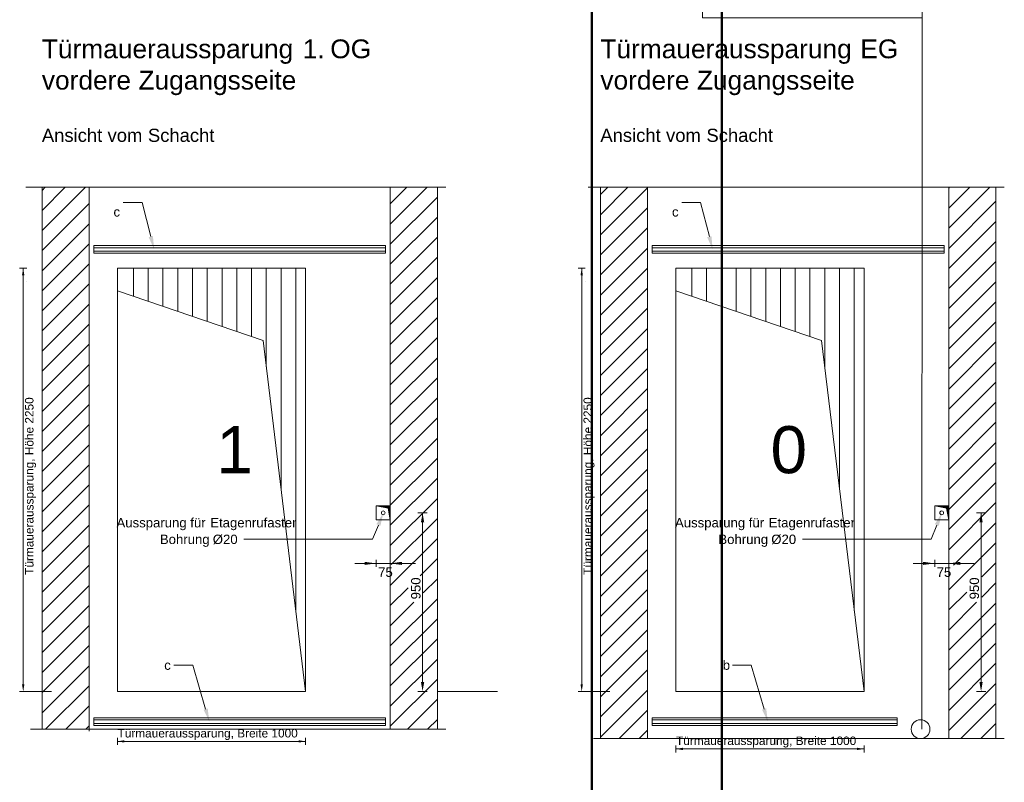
# Model space of a CAD drawing. Extents: x 294 to 994, y 7 to 427.
# Tile 17 of 33: x 374 to 479, y 163 to 244. Entities that reach past the tile are written whole.
import ezdxf
from ezdxf.lldxf.tags import DXFTag

# ---------------------------------------------------------------- set-up
doc = ezdxf.new("R2010")
doc.units = 0
doc.layers.get('0').update_dxf_attribs({"lineweight": 5})
for name, color, linetype, lineweight, true_color in [('3', 9, 'grob', 5, 0x808080), ('4', 9, 'STRICHPUNKT2', 5, 0x808080), ('8_Schraffur', 9, 'Continuous', 5, 0x808080), ('E_DB_WD', 1, 'Continuous', 18, 0xff0000)]:
    doc.layers.add(name, color=color, linetype=linetype, lineweight=lineweight, true_color=true_color)
for name, color, linetype, lineweight in [('6', 7, 'Continuous', 18), ('9', 7, 'Continuous', 5), ('E_DB_WD_DD_Beschriftung', 7, 'Continuous', 9)]:
    doc.layers.add(name, color=color, linetype=linetype, lineweight=lineweight)
doc.layers.add('X_Geometrie', color=3, linetype='Continuous', lineweight=50, true_color=0x00ff00, plot=False)
doc.styles.get("Standard").update_dxf_attribs({"font": 'arial.ttf'})
tags = doc.linetypes.add('fein_strichliert', pattern=[4, 1, -2, 1]).pattern_tags.tags
tags[8:9] = [DXFTag(74, 4), DXFTag(75, 0), DXFTag(340, '0'), DXFTag(46, 0.0), DXFTag(50, 0.0), DXFTag(44, 0.0), DXFTag(45, 0.0)]
tags[6:7] = [DXFTag(74, 4), DXFTag(75, 0), DXFTag(340, '0'), DXFTag(46, 0.0), DXFTag(50, 0.0), DXFTag(44, 0.0), DXFTag(45, 0.0)]
tags[4:5] = [DXFTag(74, 4), DXFTag(75, 0), DXFTag(340, '0'), DXFTag(46, 0.0), DXFTag(50, 0.0), DXFTag(44, 0.0), DXFTag(45, 0.0)]
tags = doc.linetypes.add('grob', pattern=[14, 3, -8, 3]).pattern_tags.tags
tags[8:9] = [DXFTag(74, 4), DXFTag(75, 0), DXFTag(340, '0'), DXFTag(46, 0.0), DXFTag(50, 0.0), DXFTag(44, 0.0), DXFTag(45, 0.0)]
tags[6:7] = [DXFTag(74, 4), DXFTag(75, 0), DXFTag(340, '0'), DXFTag(46, 0.0), DXFTag(50, 0.0), DXFTag(44, 0.0), DXFTag(45, 0.0)]
tags[4:5] = [DXFTag(74, 4), DXFTag(75, 0), DXFTag(340, '0'), DXFTag(46, 0.0), DXFTag(50, 0.0), DXFTag(44, 0.0), DXFTag(45, 0.0)]
tags = doc.linetypes.add('STRICHPUNKT2', pattern=[12.7, 6.35, -3.175, 0, -3.175]).pattern_tags.tags
tags[10:11] = [DXFTag(74, 4), DXFTag(75, 0), DXFTag(340, '0'), DXFTag(46, 0.0), DXFTag(50, 0.0), DXFTag(44, 0.0), DXFTag(45, 0.0)]
tags[8:9] = [DXFTag(74, 4), DXFTag(75, 0), DXFTag(340, '0'), DXFTag(46, 0.0), DXFTag(50, 0.0), DXFTag(44, 0.0), DXFTag(45, 0.0)]
tags[6:7] = [DXFTag(74, 4), DXFTag(75, 0), DXFTag(340, '0'), DXFTag(46, 0.0), DXFTag(50, 0.0), DXFTag(44, 0.0), DXFTag(45, 0.0)]
tags[4:5] = [DXFTag(74, 4), DXFTag(75, 0), DXFTag(340, '0'), DXFTag(46, 0.0), DXFTag(50, 0.0), DXFTag(44, 0.0), DXFTag(45, 0.0)]

# ---------------------------------------------------------------- blocks, each defined once
blk = doc.blocks.new('Schraffur-A05LE1UXBH', base_point=(472.93, 167.25))
at = {"color": 0, "lineweight": -2}
for p, q in [((472.93, 221.5), (477.28, 225.85)), ((472.93, 225.77), (473.01, 225.85)), ((472.93, 217.23), (477.93, 222.23)), ((472.93, 212.96), (477.93, 217.96)), ((472.93, 208.69), (477.93, 213.69)), ((472.93, 204.41), (477.93, 209.41)), ((472.93, 200.14), (477.93, 205.14)), ((472.93, 195.87), (477.93, 200.87)), ((472.93, 191.6), (477.93, 196.6)), ((472.93, 187.33), (477.93, 192.33)), ((472.93, 183.06), (477.93, 188.06)), ((476.44, 182.3), (477.93, 183.79)), ((472.93, 178.79), (475.89, 181.75)), ((472.93, 174.52), (477.93, 179.52)), ((472.93, 170.25), (477.93, 175.25)), ((474.2, 167.25), (477.93, 170.98))]:
    blk.add_line(p, q, dxfattribs=at)
at = {"color": 0, "linetype": 'fein_strichliert', "lineweight": -2, "ltscale": 0.13}
for p, q in [((472.93, 223.63), (475.15, 225.85)), ((472.93, 219.36), (477.93, 224.36)), ((472.93, 215.09), (477.93, 220.09)), ((472.93, 210.82), (477.93, 215.82)), ((472.93, 206.55), (477.93, 211.55)), ((472.93, 202.28), (477.93, 207.28)), ((472.93, 198.01), (477.93, 203.01)), ((472.93, 193.74), (477.93, 198.74)), ((472.93, 189.47), (477.93, 194.47)), ((473.43, 185.7), (477.93, 190.2)), ((472.93, 185.2), (472.93, 185.2)), ((476.44, 184.44), (477.93, 185.92)), ((472.93, 180.92), (474.84, 182.83)), ((472.93, 176.65), (477.93, 181.65)), ((472.93, 172.38), (477.93, 177.38)), ((472.93, 168.11), (477.93, 173.11)), ((476.34, 167.25), (477.93, 168.84))]:
    blk.add_line(p, q, dxfattribs=at)
blk = doc.blocks.new('Schraffur-A05LE1UZBH', base_point=(435.93, 167.25))
at = {"color": 0, "lineweight": -2}
for p, q in [((435.93, 222.94), (438.84, 225.85)), ((435.93, 218.67), (440.93, 223.67)), ((435.93, 214.39), (440.93, 219.39)), ((435.93, 210.12), (440.93, 215.12)), ((435.93, 205.85), (440.93, 210.85)), ((435.93, 201.58), (440.93, 206.58)), ((435.93, 197.31), (440.93, 202.31)), ((435.93, 193.04), (440.93, 198.04)), ((435.93, 188.77), (440.93, 193.77)), ((435.93, 184.5), (440.93, 189.5)), ((435.93, 180.23), (440.93, 185.23)), ((435.93, 175.96), (440.93, 180.96)), ((435.93, 171.69), (440.93, 176.69)), ((435.93, 167.41), (440.93, 172.41)), ((440.04, 167.25), (440.93, 168.14))]:
    blk.add_line(p, q, dxfattribs=at)
at = {"color": 0, "linetype": 'fein_strichliert', "lineweight": -2, "ltscale": 0.13}
for p, q in [((435.93, 225.07), (436.71, 225.85)), ((435.93, 220.8), (440.93, 225.8)), ((435.93, 216.53), (440.93, 221.53)), ((435.93, 212.26), (440.93, 217.26)), ((435.93, 207.99), (440.93, 212.99)), ((435.93, 203.72), (440.93, 208.72)), ((435.93, 199.45), (440.93, 204.45)), ((435.93, 195.18), (440.93, 200.18)), ((435.93, 190.9), (440.93, 195.9)), ((435.93, 186.63), (440.93, 191.63)), ((435.93, 182.36), (440.93, 187.36)), ((435.93, 178.09), (440.93, 183.09)), ((435.93, 173.82), (440.93, 178.82)), ((435.93, 169.55), (440.93, 174.55)), ((437.9, 167.25), (440.93, 170.28))]:
    blk.add_line(p, q, dxfattribs=at)
blk = doc.blocks.new('Schraffur-A05LE1V1BH', base_point=(413.59, 168.25))
at = {"color": 0, "lineweight": -2}
for p, q in [((413.59, 221.95), (417.49, 225.85)), ((413.59, 217.68), (418.59, 222.68)), ((413.59, 213.41), (418.59, 218.41)), ((413.59, 209.14), (418.59, 214.14)), ((413.59, 204.87), (418.59, 209.87)), ((413.59, 200.6), (418.59, 205.6)), ((413.59, 196.33), (418.59, 201.33)), ((413.59, 192.05), (418.59, 197.05)), ((413.59, 187.78), (418.59, 192.78)), ((413.59, 183.51), (418.59, 188.51)), ((417.1, 182.76), (418.59, 184.24)), ((413.59, 179.24), (416.09, 181.75)), ((413.59, 174.97), (418.59, 179.97)), ((413.59, 170.7), (418.59, 175.7)), ((415.41, 168.25), (418.59, 171.43))]:
    blk.add_line(p, q, dxfattribs=at)
at = {"color": 0, "linetype": 'fein_strichliert', "lineweight": -2, "ltscale": 0.13}
for p, q in [((413.59, 224.09), (415.35, 225.85)), ((413.59, 219.82), (418.59, 224.82)), ((413.59, 215.54), (418.59, 220.54)), ((413.59, 211.27), (418.59, 216.27)), ((413.59, 207), (418.59, 212)), ((413.59, 202.73), (418.59, 207.73)), ((413.59, 198.46), (418.59, 203.46)), ((413.59, 194.19), (418.59, 199.19)), ((413.59, 189.92), (418.59, 194.92)), ((413.68, 185.74), (418.59, 190.65)), ((416.77, 184.55), (418.59, 186.38)), ((413.59, 185.65), (413.59, 185.65)), ((413.59, 181.38), (415.5, 183.29)), ((413.59, 177.11), (418.59, 182.11)), ((413.59, 172.84), (418.59, 177.84)), ((413.59, 168.56), (418.59, 173.56)), ((417.55, 168.25), (418.59, 169.29))]:
    blk.add_line(p, q, dxfattribs=at)
blk = doc.blocks.new('Schraffur-A05LE1V3BH', base_point=(376.59, 168.25))
at = {"color": 0, "linetype": 'fein_strichliert', "lineweight": -2, "ltscale": 0.13}
for p, q in [((376.59, 221.25), (381.19, 225.85)), ((376.59, 225.52), (376.91, 225.85)), ((376.59, 216.98), (381.59, 221.98)), ((376.59, 212.71), (381.59, 217.71)), ((376.59, 208.44), (381.59, 213.44)), ((376.59, 204.17), (381.59, 209.17)), ((376.59, 199.9), (381.59, 204.9)), ((376.59, 195.63), (381.59, 200.63)), ((376.59, 191.36), (381.59, 196.36)), ((376.59, 187.09), (381.59, 192.09)), ((376.59, 182.82), (381.59, 187.82)), ((376.59, 178.54), (381.59, 183.54)), ((376.59, 174.27), (381.59, 179.27)), ((376.59, 170), (381.59, 175)), ((379.11, 168.25), (381.59, 170.73))]:
    blk.add_line(p, q, dxfattribs=at)
at = {"color": 0, "lineweight": -2}
for p, q in [((376.59, 223.39), (379.05, 225.85)), ((376.59, 219.12), (381.59, 224.12)), ((376.59, 214.85), (381.59, 219.85)), ((376.59, 210.58), (381.59, 215.58)), ((376.59, 206.31), (381.59, 211.31)), ((376.59, 202.03), (381.59, 207.03)), ((376.59, 197.76), (381.59, 202.76)), ((376.59, 193.49), (381.59, 198.49)), ((376.59, 189.22), (381.59, 194.22)), ((376.59, 184.95), (381.59, 189.95)), ((376.59, 180.68), (381.59, 185.68)), ((376.59, 176.41), (381.59, 181.41)), ((376.59, 172.14), (381.59, 177.14)), ((376.97, 168.25), (381.59, 172.87)), ((381.24, 168.25), (381.59, 168.6))]:
    blk.add_line(p, q, dxfattribs=at)
blk = doc.blocks.new('Polygon-A05LE1VBBH', base_point=(448.82, 16.37))
at = {"color": 0, "linetype": 'ByBlock', "lineweight": -2, "ltscale": 0.5}
blk.add_line((448.82, 16.37), (448.82, 414.66), dxfattribs=at)
blk = doc.blocks.new('Polygon-A05LE1VDBH', base_point=(308.09, 24.48))
at = {"color": 0, "linetype": 'ByBlock', "lineweight": -2, "ltscale": 0.5}
blk.add_line((435.01, 414.66), (435.01, 24.48), dxfattribs=at)
blk = doc.blocks.new('MText-A05LE1ZFBH', base_point=(376.57, 230.68))
at = {"color": 0, "linetype": 'ByBlock', "lineweight": -2, "ltscale": 0.13, "char_height": 1.4, "attachment_point": 1}
for s, insert in [('{\\fArial Unicode MS;Ansicht}', (376.57, 232.08)), ('{\\fArial Unicode MS;vom}', (383.55, 232.08)), ('{\\fArial Unicode MS;Schacht}', (387.84, 232.08))]:
    blk.add_mtext(s, dxfattribs=dict(at, insert=insert))
blk = doc.blocks.new('MText-A05LE1ZLBH', base_point=(389.11, 187.93))
at = {"linetype": 'ByBlock', "lineweight": -2, "ltscale": 0.13, "char_height": 1, "attachment_point": 1}
for s, insert in [('{\\fArial Unicode MS;Bohrung}', (389.11, 188.93)), ('{\\fArial Unicode MS;Ø20}', (394.73, 188.93))]:
    blk.add_mtext(s, dxfattribs=dict(at, insert=insert))
blk = doc.blocks.new('MText-A05LE1ZNBH', base_point=(415.8, 182.05))
at = {"color": 0, "linetype": 'ByBlock', "lineweight": -2, "ltscale": 0.13, "insert": (415.8, 182.05), "char_height": 1, "attachment_point": 1, "rotation": 90}
blk.add_mtext('{\\fArial Unicode MS;950}', dxfattribs=at)
blk = doc.blocks.new('Blockreferenz-A05LE1ZTBH', base_point=(384.18, 219.25))
at = {"color": 0, "linetype": 'ByBlock', "lineweight": -2, "ltscale": 0.13}
for p, q in [((387.21, 224.25), (385.21, 224.25)), ((388.15, 220.61), (387.21, 224.25))]:
    blk.add_line(p, q, dxfattribs=at)
at = {"color": 0, "linetype": 'ByBlock', "lineweight": 0, "ltscale": 0.13}
blk.add_solid([(388.5, 219.25), (388.37, 220.67), (387.92, 220.55)], dxfattribs=at)
at = {"color": 0, "linetype": 'ByBlock', "lineweight": -2, "ltscale": 0.13, "insert": (384.18, 223.74), "char_height": 1, "attachment_point": 1}
blk.add_mtext('{\\fArial Unicode MS;c}', dxfattribs=at)
blk = doc.blocks.new('Kreis-A05LE1ZVBH', base_point=(412.64, 191.05))
at = {"color": 0, "linetype": 'ByBlock', "lineweight": -2, "ltscale": 0.13}
blk.add_circle((412.84, 191.25), 0.2, dxfattribs=at)
blk = doc.blocks.new('Blockreferenz-A05LE1ZXBH', base_point=(389.57, 169.05))
at = {"color": 0, "linetype": 'ByBlock', "lineweight": -2, "ltscale": 0.13}
for p, q in [((392.6, 175.05), (390.6, 175.05)), ((393.97, 170.39), (392.6, 175.05))]:
    blk.add_line(p, q, dxfattribs=at)
at = {"color": 0, "linetype": 'ByBlock', "lineweight": 0, "ltscale": 0.13}
blk.add_solid([(394.36, 169.05), (393.75, 170.33), (394.19, 170.46)], dxfattribs=at)
at = {"color": 0, "linetype": 'ByBlock', "lineweight": -2, "ltscale": 0.13, "insert": (389.57, 175.56), "char_height": 1, "attachment_point": 1}
blk.add_mtext('{\\fArial Unicode MS;c}', dxfattribs=at)
blk = doc.blocks.new('Blockreferenz-A05LE1ZZBH', base_point=(382.09, 168.65))
at = {"color": 0, "linetype": 'ByBlock', "lineweight": -2, "ltscale": 0.13}
for p, q in [((413.09, 169.45), (382.09, 169.45)), ((382.09, 169.45), (382.09, 169.23)), ((382.09, 169.23), (413.09, 169.23)), ((382.09, 169.23), (382.09, 168.87)), ((413.09, 168.87), (382.09, 168.87)), ((382.09, 168.87), (382.09, 168.65)), ((382.09, 168.65), (413.09, 168.65)), ((413.09, 169.23), (413.09, 169.45)), ((413.09, 168.87), (413.09, 169.23)), ((413.09, 168.65), (413.09, 168.87))]:
    blk.add_line(p, q, dxfattribs=at)
blk = doc.blocks.new('Blockreferenz-A05LE201BH', base_point=(382.09, 218.85))
at = {"color": 0, "linetype": 'ByBlock', "lineweight": -2, "ltscale": 0.13}
for p, q in [((382.09, 219.65), (382.09, 219.43)), ((413.09, 219.65), (382.09, 219.65)), ((382.09, 219.43), (382.09, 219.07)), ((382.09, 219.43), (413.09, 219.43)), ((382.09, 219.07), (382.09, 218.85)), ((413.09, 219.07), (382.09, 219.07)), ((382.09, 218.85), (413.09, 218.85)), ((413.09, 219.43), (413.09, 219.65)), ((413.09, 219.07), (413.09, 219.43)), ((413.09, 218.85), (413.09, 219.07))]:
    blk.add_line(p, q, dxfattribs=at)
blk = doc.blocks.new('Blockreferenz-A05LE203BH', base_point=(412.09, 190.5))
at = {"color": 0, "linetype": 'ByBlock', "lineweight": -2, "ltscale": 0.13}
for p, q in [((412.09, 192), (413.35, 191.75)), ((412.18, 192), (412.18, 191.98)), ((412.28, 192), (412.28, 191.96)), ((412.37, 192), (412.37, 191.95)), ((412.46, 192), (412.46, 191.93)), ((412.56, 192), (412.56, 191.91)), ((412.65, 192), (412.65, 191.89)), ((412.74, 192), (412.74, 191.87)), ((412.84, 192), (412.84, 191.85)), ((412.93, 192), (412.93, 191.84)), ((413.03, 192), (413.03, 191.82)), ((413.12, 192), (413.12, 191.8)), ((413.21, 192), (413.21, 191.78)), ((413.31, 192), (413.31, 191.76)), ((413.35, 191.75), (413.59, 190.5)), ((413.4, 192), (413.4, 191.48)), ((413.49, 192), (413.49, 190.99))]:
    blk.add_line(p, q, dxfattribs=at)
blk = doc.blocks.new('Polygon-A05LE205BH', base_point=(413.59, 185.71))
at = {"color": 0, "linetype": 'ByBlock', "lineweight": -2, "ltscale": 0.13}
blk.add_solid([(413.59, 185.87), (414.83, 186.04), (414.83, 185.71)], dxfattribs=at)
blk = doc.blocks.new('Polygon-A05LE207BH', base_point=(410.85, 185.71))
at = {"color": 0, "linetype": 'ByBlock', "lineweight": -2, "ltscale": 0.13}
blk.add_solid([(412.09, 185.87), (410.85, 185.71), (410.85, 186.04)], dxfattribs=at)
blk = doc.blocks.new('AutoCAD-Punkt-A05LE209BH', base_point=(417.52, 172.25))
at = {"color": 0, "lineweight": -2}
blk.add_line((417.52, 172.25), (417.52, 172.25), dxfattribs=at)
blk = doc.blocks.new('AutoCAD-Punkt-A05LE20BBH', base_point=(417.52, 191.25))
at = {"color": 0, "lineweight": -2}
blk.add_line((417.52, 191.25), (417.52, 191.25), dxfattribs=at)
blk = doc.blocks.new('Einzeiliger Text-A05LE20DBH', base_point=(395.12, 195.46))
at = {"color": 0, "lineweight": -2, "insert": (395.12, 200.46), "char_height": 5, "attachment_point": 1}
blk.add_mtext('{\\fArial Unicode MS;1}', dxfattribs=at)
blk = doc.blocks.new('MText-A05LE20LBH', base_point=(374.78, 184.66))
at = {"color": 0, "linetype": 'ByBlock', "lineweight": -2, "ltscale": 0.13, "insert": (374.78, 184.66), "char_height": 0.9, "attachment_point": 1, "rotation": 90}
blk.add_mtext('{\\fArial Unicode MS;Türmaueraussparung, Höhe 2250}', dxfattribs=at)
blk = doc.blocks.new('AutoCAD-Punkt-A05LE20PBH', base_point=(374.96, 215.85))
at = {"color": 0, "lineweight": -2}
blk.add_line((374.96, 215.85), (374.96, 215.85), dxfattribs=at)
blk = doc.blocks.new('MText-A05LE20RBH', base_point=(384.5, 189.7))
at = {"color": 0, "linetype": 'ByBlock', "lineweight": -2, "ltscale": 0.13, "char_height": 1, "attachment_point": 1}
for s, insert in [('{\\fArial Unicode MS;Aussparung}', (384.5, 190.7)), ('{\\fArial Unicode MS;für}', (392.34, 190.7)), ('{\\fArial Unicode MS;Etagenrufaster}', (394.46, 190.7))]:
    blk.add_mtext(s, dxfattribs=dict(at, insert=insert))
blk = doc.blocks.new('AutoCAD-Punkt-A05LE20TBH', base_point=(374.96, 172.25))
at = {"color": 0, "lineweight": -2}
blk.add_line((374.96, 172.25), (374.96, 172.25), dxfattribs=at)
blk = doc.blocks.new('MText-A05LE20VBH', base_point=(376.57, 236.24))
at = {"color": 0, "linetype": 'ByBlock', "lineweight": -2, "ltscale": 0.13, "char_height": 2, "attachment_point": 1}
for s, insert in [('{\\fArial Unicode MS;Türmaueraussparung}', (376.57, 241.57)), ('{\\fArial Unicode MS;1.}', (404.29, 241.57)), ('{\\fArial Unicode MS;OG}', (407.21, 241.57)), ('{\\fArial Unicode MS;vordere}', (376.57, 238.24)), ('{\\fArial Unicode MS;Zugangsseite}', (386.83, 238.24))]:
    blk.add_mtext(s, dxfattribs=dict(at, insert=insert))
blk = doc.blocks.new('AutoCAD-Punkt-A05LE215BH', base_point=(404.59, 167.32))
at = {"color": 0, "lineweight": -2}
blk.add_line((404.59, 167.32), (404.59, 167.32), dxfattribs=at)
blk = doc.blocks.new('AutoCAD-Punkt-A05LE217BH', base_point=(384.59, 167.32))
at = {"color": 0, "lineweight": -2}
blk.add_line((384.59, 167.32), (384.59, 167.32), dxfattribs=at)
blk = doc.blocks.new('MText-A05LE219BH', base_point=(384.61, 167.37))
at = {"color": 0, "linetype": 'ByBlock', "lineweight": -2, "ltscale": 0.13, "insert": (384.61, 168.27), "char_height": 0.9, "attachment_point": 1}
blk.add_mtext('{\\fArial Unicode MS;Türmaueraussparung, Breite 1000}', dxfattribs=at)
blk = doc.blocks.new('MText-A05LE22RBH', base_point=(435.91, 230.68))
at = {"color": 0, "linetype": 'ByBlock', "lineweight": -2, "ltscale": 0.13, "char_height": 1.4, "attachment_point": 1}
for s, insert in [('{\\fArial Unicode MS;Ansicht}', (435.91, 232.08)), ('{\\fArial Unicode MS;vom}', (442.89, 232.08)), ('{\\fArial Unicode MS;Schacht}', (447.18, 232.08))]:
    blk.add_mtext(s, dxfattribs=dict(at, insert=insert))
blk = doc.blocks.new('MText-A05LE22TBH', base_point=(448.45, 187.93))
at = {"linetype": 'ByBlock', "lineweight": -2, "ltscale": 0.13, "char_height": 1, "attachment_point": 1}
for s, insert in [('{\\fArial Unicode MS;Bohrung}', (448.45, 188.93)), ('{\\fArial Unicode MS;Ø20}', (454.07, 188.93))]:
    blk.add_mtext(s, dxfattribs=dict(at, insert=insert))
blk = doc.blocks.new('MText-A05LE22VBH', base_point=(475.14, 182.05))
at = {"color": 0, "linetype": 'ByBlock', "lineweight": -2, "ltscale": 0.13, "insert": (475.14, 182.05), "char_height": 1, "attachment_point": 1, "rotation": 90}
blk.add_mtext('{\\fArial Unicode MS;950}', dxfattribs=at)
blk = doc.blocks.new('Blockreferenz-A05LE22XBH', base_point=(443.52, 219.25))
at = {"color": 0, "linetype": 'ByBlock', "lineweight": -2, "ltscale": 0.13}
for p, q in [((446.55, 224.25), (444.55, 224.25)), ((447.49, 220.61), (446.55, 224.25))]:
    blk.add_line(p, q, dxfattribs=at)
at = {"color": 0, "linetype": 'ByBlock', "lineweight": 0, "ltscale": 0.13}
blk.add_solid([(447.84, 219.25), (447.71, 220.67), (447.26, 220.55)], dxfattribs=at)
at = {"color": 0, "linetype": 'ByBlock', "lineweight": -2, "ltscale": 0.13, "insert": (443.52, 223.74), "char_height": 1, "attachment_point": 1}
blk.add_mtext('{\\fArial Unicode MS;c}', dxfattribs=at)
blk = doc.blocks.new('Kreis-A05LE22ZBH', base_point=(471.98, 191.05))
at = {"color": 0, "linetype": 'ByBlock', "lineweight": -2, "ltscale": 0.13}
blk.add_circle((472.18, 191.25), 0.2, dxfattribs=at)
blk = doc.blocks.new('Blockreferenz-A05LE231BH', base_point=(441.43, 218.85))
at = {"color": 0, "linetype": 'ByBlock', "lineweight": -2, "ltscale": 0.13}
for p, q in [((441.43, 219.65), (441.43, 219.43)), ((472.43, 219.65), (441.43, 219.65)), ((441.43, 219.43), (441.43, 219.07)), ((441.43, 219.43), (472.43, 219.43)), ((441.43, 219.07), (441.43, 218.85)), ((472.43, 219.07), (441.43, 219.07)), ((441.43, 218.85), (472.43, 218.85)), ((472.43, 219.43), (472.43, 219.65)), ((472.43, 219.07), (472.43, 219.43)), ((472.43, 218.85), (472.43, 219.07))]:
    blk.add_line(p, q, dxfattribs=at)
blk = doc.blocks.new('Blockreferenz-A05LE233BH', base_point=(471.43, 190.5))
at = {"color": 0, "linetype": 'ByBlock', "lineweight": -2, "ltscale": 0.13}
for p, q in [((471.43, 192), (472.69, 191.75)), ((471.52, 192), (471.52, 191.98)), ((471.62, 192), (471.62, 191.96)), ((471.71, 192), (471.71, 191.95)), ((471.8, 192), (471.8, 191.93)), ((471.9, 192), (471.9, 191.91)), ((471.99, 192), (471.99, 191.89)), ((472.08, 192), (472.08, 191.87)), ((472.18, 192), (472.18, 191.85)), ((472.27, 192), (472.27, 191.84)), ((472.37, 192), (472.37, 191.82)), ((472.46, 192), (472.46, 191.8)), ((472.55, 192), (472.55, 191.78)), ((472.65, 192), (472.65, 191.76)), ((472.69, 191.75), (472.93, 190.5)), ((472.74, 192), (472.74, 191.48)), ((472.83, 192), (472.83, 190.99))]:
    blk.add_line(p, q, dxfattribs=at)
blk = doc.blocks.new('Polygon-A05LE235BH', base_point=(472.93, 185.71))
at = {"color": 0, "linetype": 'ByBlock', "lineweight": -2, "ltscale": 0.13}
blk.add_solid([(472.93, 185.87), (474.17, 186.04), (474.17, 185.71)], dxfattribs=at)
blk = doc.blocks.new('Polygon-A05LE237BH', base_point=(470.19, 185.71))
at = {"color": 0, "linetype": 'ByBlock', "lineweight": -2, "ltscale": 0.13}
blk.add_solid([(471.43, 185.87), (470.19, 185.71), (470.19, 186.04)], dxfattribs=at)
blk = doc.blocks.new('AutoCAD-Punkt-A05LE239BH', base_point=(476.86, 172.25))
at = {"color": 0, "lineweight": -2}
blk.add_line((476.86, 172.25), (476.86, 172.25), dxfattribs=at)
blk = doc.blocks.new('AutoCAD-Punkt-A05LE23BBH', base_point=(476.86, 191.25))
at = {"color": 0, "lineweight": -2}
blk.add_line((476.86, 191.25), (476.86, 191.25), dxfattribs=at)
blk = doc.blocks.new('Einzeiliger Text-A05LE23DBH', base_point=(453.99, 195.46))
at = {"color": 0, "lineweight": -2, "insert": (453.99, 200.46), "char_height": 5, "attachment_point": 1}
blk.add_mtext('{\\fArial Unicode MS;0}', dxfattribs=at)
blk = doc.blocks.new('MText-A05LE23FBH', base_point=(434.12, 184.66))
at = {"color": 0, "linetype": 'ByBlock', "lineweight": -2, "ltscale": 0.13, "insert": (434.12, 184.66), "char_height": 0.9, "attachment_point": 1, "rotation": 90}
blk.add_mtext('{\\fArial Unicode MS;Türmaueraussparung, Höhe 2250}', dxfattribs=at)
blk = doc.blocks.new('AutoCAD-Punkt-A05LE23HBH', base_point=(434.3, 215.85))
at = {"color": 0, "lineweight": -2}
blk.add_line((434.3, 215.85), (434.3, 215.85), dxfattribs=at)
blk = doc.blocks.new('MText-A05LE23JBH', base_point=(443.84, 189.7))
at = {"color": 0, "linetype": 'ByBlock', "lineweight": -2, "ltscale": 0.13, "char_height": 1, "attachment_point": 1}
for s, insert in [('{\\fArial Unicode MS;Aussparung}', (443.84, 190.7)), ('{\\fArial Unicode MS;für}', (451.68, 190.7)), ('{\\fArial Unicode MS;Etagenrufaster}', (453.8, 190.7))]:
    blk.add_mtext(s, dxfattribs=dict(at, insert=insert))
blk = doc.blocks.new('AutoCAD-Punkt-A05LE23LBH', base_point=(434.3, 172.25))
at = {"color": 0, "lineweight": -2}
blk.add_line((434.3, 172.25), (434.3, 172.25), dxfattribs=at)
blk = doc.blocks.new('MText-A05LE23NBH', base_point=(435.91, 236.24))
at = {"color": 0, "linetype": 'ByBlock', "lineweight": -2, "ltscale": 0.13, "char_height": 2, "attachment_point": 1}
for s, insert in [('{\\fArial Unicode MS;Türmaueraussparung}', (435.91, 241.57)), ('{\\fArial Unicode MS;EG}', (463.53, 241.57)), ('{\\fArial Unicode MS;vordere}', (435.91, 238.24)), ('{\\fArial Unicode MS;Zugangsseite}', (446.17, 238.24))]:
    blk.add_mtext(s, dxfattribs=dict(at, insert=insert))
blk = doc.blocks.new('AutoCAD-Punkt-A05LE23PBH', base_point=(463.93, 166.52))
at = {"color": 0, "lineweight": -2}
blk.add_line((463.93, 166.52), (463.93, 166.52), dxfattribs=at)
blk = doc.blocks.new('AutoCAD-Punkt-A05LE23RBH', base_point=(443.93, 166.52))
at = {"color": 0, "lineweight": -2}
blk.add_line((443.93, 166.52), (443.93, 166.52), dxfattribs=at)
blk = doc.blocks.new('MText-A05LE23TBH', base_point=(443.95, 166.57))
at = {"color": 0, "linetype": 'ByBlock', "lineweight": -2, "ltscale": 0.13, "insert": (443.95, 167.47), "char_height": 0.9, "attachment_point": 1}
blk.add_mtext('{\\fArial Unicode MS;Türmaueraussparung, Breite 1000}', dxfattribs=at)
blk = doc.blocks.new('Bauteilbeschriftung-A05LE241BH', base_point=(443.86, 168.25))
at = {"color": 0, "linetype": 'ByBlock', "lineweight": -2, "ltscale": 0.13}
for p, q in [((446.76, 261.48), (443.86, 273.94)), ((470.05, 168.25), (470.09, 243.88))]:
    blk.add_line(p, q, dxfattribs=at)
at = {"color": 0, "lineweight": -2}
for p, q in [((446.76, 261.48), (470.09, 261.48)), ((446.76, 243.88), (446.76, 261.48)), ((470.09, 261.48), (470.09, 243.88)), ((470.09, 243.88), (446.76, 243.88))]:
    blk.add_line(p, q, dxfattribs=at)
at = {"color": 0, "lineweight": 18}
for p, q in [((446.76, 257.08), (470.09, 257.08)), ((446.76, 252.68), (470.09, 252.68)), ((446.76, 248.28), (470.09, 248.28))]:
    blk.add_line(p, q, dxfattribs=at)
at = {"color": 0, "linetype": 'ByBlock', "lineweight": -2, "ltscale": 0.13, "char_height": 2.5, "attachment_point": 1}
for s, insert in [('{\\fArial Narrow;UK: WD-E (rund)}', (447.59, 260.53)), ('{\\fArial Narrow;OK RFB +0}', (447.59, 256.13)), ('{\\fArial Narrow;Breite: 100 mm}', (447.59, 251.73)), ('{\\fArial Narrow;Höhe: 100 mm}', (447.59, 247.33))]:
    blk.add_mtext(s, dxfattribs=dict(at, insert=insert))
blk = doc.blocks.new('MText-A05LE243BH', base_point=(448.91, 174.56))
at = {"color": 0, "linetype": 'ByBlock', "lineweight": -2, "ltscale": 0.13, "insert": (448.91, 175.56), "char_height": 1, "attachment_point": 1}
blk.add_mtext('{\\fArial Unicode MS;b}', dxfattribs=at)
blk = doc.blocks.new('Kreis-A05LE245BH', base_point=(468.93, 167.25))
at = {"color": 0, "linetype": 'ByBlock', "lineweight": -2, "ltscale": 0.18}
blk.add_circle((469.93, 168.25), 1, dxfattribs=at)

msp = doc.modelspace()

# ---------------------------------------------------------------- linework, layer by layer
at = {"ltscale": 0.13}
for p, q in [((381.59, 168.25), (381.59, 225.85)), ((413.59, 225.85), (413.59, 168.25)), ((440.93, 167.25), (440.93, 225.85)), ((472.93, 225.85), (472.93, 167.25)), ((382.09, 219.66), (413.09, 219.66)), ((382.09, 218.84), (382.09, 219.66)), ((413.09, 218.84), (382.09, 218.84)), ((413.09, 219.66), (413.09, 218.84)), ((441.43, 219.66), (472.43, 219.66)), ((441.43, 218.84), (441.43, 219.66)), ((472.43, 218.84), (441.43, 218.84)), ((472.43, 219.66), (472.43, 218.84)), ((386.29, 217.25), (386.29, 214.25)), ((387.86, 217.25), (387.86, 213.72)), ((389.43, 217.25), (389.43, 213.19)), ((391, 217.25), (391, 212.65)), ((392.57, 217.25), (392.57, 212.12)), ((394.14, 217.25), (394.14, 211.59)), ((395.71, 217.25), (395.71, 211.05)), ((397.28, 217.25), (397.28, 210.52)), ((398.84, 217.25), (398.84, 209.99)), ((400.41, 217.25), (400.41, 206.75)), ((401.98, 217.25), (401.98, 193.79)), ((403.55, 217.25), (403.55, 180.82)), ((445.63, 217.25), (445.63, 214.25)), ((447.2, 217.25), (447.2, 213.72)), ((448.77, 217.25), (448.77, 213.19)), ((450.34, 217.25), (450.34, 212.65)), ((451.91, 217.25), (451.91, 212.12)), ((453.48, 217.25), (453.48, 211.59)), ((455.05, 217.25), (455.05, 211.05)), ((456.62, 217.25), (456.62, 210.52)), ((458.18, 217.25), (458.18, 209.99)), ((459.75, 217.25), (459.75, 206.75)), ((461.32, 217.25), (461.32, 193.79)), ((462.89, 217.25), (462.89, 180.82)), ((384.59, 214.83), (400.07, 209.57)), ((443.93, 214.83), (459.41, 209.57)), ((400.07, 209.57), (404.59, 172.25)), ((459.41, 209.57), (463.93, 172.25)), ((413.59, 192), (412.09, 192)), ((412.09, 192), (412.09, 190.5)), ((413.59, 190.5), (413.59, 192)), ((472.93, 192), (471.43, 192)), ((471.43, 192), (471.43, 190.5)), ((472.93, 190.5), (472.93, 192)), ((412.09, 190.5), (413.59, 190.5)), ((471.43, 190.5), (472.93, 190.5)), ((412.32, 189.95), (411.71, 188.44)), ((471.66, 189.95), (471.05, 188.44)), ((411.71, 188.44), (398.04, 188.44)), ((471.05, 188.44), (457.38, 188.44)), ((451.94, 175.05), (449.94, 175.05)), ((453.31, 170.39), (451.94, 175.05)), ((382.09, 168.64), (382.09, 169.46)), ((382.09, 169.46), (413.09, 169.46)), ((413.09, 168.64), (382.09, 168.64)), ((413.09, 169.46), (413.09, 168.64)), ((441.43, 168.64), (441.43, 169.46)), ((441.43, 169.46), (467.43, 169.46)), ((441.43, 169.45), (441.43, 169.23)), ((467.43, 169.45), (441.43, 169.45)), ((441.43, 169.23), (441.43, 168.87)), ((441.43, 169.23), (467.43, 169.23)), ((441.43, 168.87), (441.43, 168.65)), ((467.43, 168.87), (441.43, 168.87)), ((441.43, 168.65), (467.43, 168.65)), ((467.43, 168.64), (441.43, 168.64)), ((467.43, 169.46), (467.43, 168.64))]:
    msp.add_line(p, q, dxfattribs=at)
for points in [[(412.85, 191.25), (412.11, 190.04), (412.54, 189.87)], [(472.19, 191.25), (471.45, 190.04), (471.88, 189.87)], [(453.7, 169.05), (453.09, 170.33), (453.53, 170.46)]]:
    msp.add_solid(points, dxfattribs=at)
at = {"layer": '3', "ltscale": 0.13}
for p, q in [((377.59, 172.25), (374.96, 172.25)), ((418.59, 172.25), (424.97, 172.25)), ((436.93, 172.25), (434.3, 172.25))]:
    msp.add_line(p, q, dxfattribs=at)
at = {"layer": '4', "ltscale": 0.13}
for p, q in [((419.49, 225.85), (374.88, 225.85)), ((478.83, 225.85), (434.6, 225.85)), ((375.36, 168.25), (419.49, 168.25)), ((435.19, 167.25), (478.83, 167.25))]:
    msp.add_line(p, q, dxfattribs=at)
at = {"layer": '6', "ltscale": 0.18}
for p, q in [((376.59, 168.25), (376.59, 225.85)), ((381.59, 225.85), (381.59, 168.05)), ((413.59, 168.25), (413.59, 225.85)), ((418.59, 225.85), (418.59, 168.25)), ((435.93, 167.25), (435.93, 225.85)), ((440.93, 225.85), (440.93, 167.25)), ((472.93, 167.25), (472.93, 225.85)), ((477.93, 225.85), (477.93, 167.25)), ((384.59, 217.25), (384.59, 172.25)), ((404.59, 217.25), (384.59, 217.25)), ((404.59, 217.25), (404.59, 172.25)), ((443.93, 217.25), (443.93, 172.25)), ((463.93, 217.25), (443.93, 217.25)), ((463.93, 217.25), (463.93, 172.25)), ((384.59, 172.25), (404.59, 172.25)), ((443.93, 172.25), (463.93, 172.25))]:
    msp.add_line(p, q, dxfattribs=at)
at = {"layer": '9', "color": 1, "ltscale": 0.13, "true_color": 0xff0000}
for p, q in [((374.96, 217.25), (374.21, 217.25)), ((374.59, 217.25), (374.59, 173)), ((434.3, 217.25), (433.55, 217.25)), ((433.93, 217.25), (433.93, 173)), ((417.52, 191.25), (416.52, 191.25)), ((417.02, 191.25), (417.02, 173.25)), ((476.86, 191.25), (475.86, 191.25)), ((476.36, 191.25), (476.36, 173.25)), ((412.09, 186.25), (412.09, 185.5)), ((413.59, 186.25), (413.59, 185.5)), ((471.43, 186.25), (471.43, 185.5)), ((472.93, 186.25), (472.93, 185.5)), ((409.81, 185.87), (416.27, 185.87)), ((469.15, 185.87), (475.61, 185.87)), ((374.96, 172.25), (374.21, 172.25)), ((417.52, 172.25), (416.52, 172.25)), ((434.3, 172.25), (433.55, 172.25)), ((476.86, 172.25), (475.86, 172.25)), ((384.59, 167.33), (384.59, 166.58)), ((384.59, 166.95), (404.59, 166.95)), ((404.59, 167.33), (404.59, 166.58)), ((443.93, 166.53), (443.93, 165.78)), ((463.93, 166.53), (463.93, 165.78)), ((443.93, 166.15), (463.93, 166.15))]:
    msp.add_line(p, q, dxfattribs=at)
for points in [[(374.59, 217.25), (374.46, 216.5), (374.71, 216.5)], [(433.93, 217.25), (433.8, 216.5), (434.05, 216.5)], [(417.02, 191.25), (417.19, 190.25), (416.85, 190.25)], [(476.36, 191.25), (476.53, 190.25), (476.19, 190.25)], [(374.59, 172.25), (374.71, 173), (374.46, 173)], [(417.02, 172.25), (416.85, 173.25), (417.19, 173.25)], [(433.93, 172.25), (434.05, 173), (433.8, 173)], [(476.36, 172.25), (476.19, 173.25), (476.53, 173.25)], [(384.59, 166.95), (385.34, 166.83), (385.34, 167.08)], [(404.59, 166.95), (403.84, 167.08), (403.84, 166.83)], [(443.93, 166.15), (444.68, 166.03), (444.68, 166.28)], [(463.93, 166.15), (463.18, 166.28), (463.18, 166.03)]]:
    msp.add_solid(points, dxfattribs=at)

# ---------------------------------------------------------------- block references
at = {"ltscale": 0.13}
for name, p in [('MText-A05LE20VBH', (376.57, 236.24)), ('MText-A05LE23NBH', (435.91, 236.24)), ('MText-A05LE1ZFBH', (376.57, 230.68)), ('MText-A05LE22RBH', (435.91, 230.68)), ('Blockreferenz-A05LE1ZTBH', (384.18, 219.25)), ('Blockreferenz-A05LE22XBH', (443.52, 219.25)), ('Blockreferenz-A05LE201BH', (382.09, 218.85)), ('Blockreferenz-A05LE231BH', (441.43, 218.85)), ('Einzeiliger Text-A05LE20DBH', (395.12, 195.46)), ('Einzeiliger Text-A05LE23DBH', (453.99, 195.46)), ('Blockreferenz-A05LE203BH', (412.09, 190.5)), ('Kreis-A05LE1ZVBH', (412.64, 191.05)), ('Blockreferenz-A05LE233BH', (471.43, 190.5)), ('Kreis-A05LE22ZBH', (471.98, 191.05)), ('MText-A05LE20RBH', (384.5, 189.7)), ('MText-A05LE23JBH', (443.84, 189.7)), ('Blockreferenz-A05LE1ZXBH', (389.57, 169.05)), ('MText-A05LE243BH', (448.91, 174.56)), ('Blockreferenz-A05LE1ZZBH', (382.09, 168.65))]:
    msp.add_blockref(name, p, dxfattribs=at)
at = {"layer": '8_Schraffur', "color": 3, "ltscale": 0.13, "true_color": 0x00ff00}
for name, p in [('Schraffur-A05LE1V3BH', (376.59, 168.25)), ('Schraffur-A05LE1V1BH', (413.59, 168.25)), ('Schraffur-A05LE1UZBH', (435.93, 167.25)), ('Schraffur-A05LE1UXBH', (472.93, 167.25))]:
    msp.add_blockref(name, p, dxfattribs=at)
at = {"layer": '9', "color": 1, "ltscale": 0.13, "true_color": 0xff0000}
for name, p in [('AutoCAD-Punkt-A05LE20PBH', (374.96, 215.85)), ('AutoCAD-Punkt-A05LE23HBH', (434.3, 215.85)), ('AutoCAD-Punkt-A05LE20BBH', (417.52, 191.25)), ('AutoCAD-Punkt-A05LE23BBH', (476.86, 191.25)), ('Polygon-A05LE207BH', (410.85, 185.71)), ('Polygon-A05LE205BH', (413.59, 185.71)), ('Polygon-A05LE237BH', (470.19, 185.71)), ('Polygon-A05LE235BH', (472.93, 185.71)), ('AutoCAD-Punkt-A05LE20TBH', (374.96, 172.25)), ('AutoCAD-Punkt-A05LE209BH', (417.52, 172.25)), ('AutoCAD-Punkt-A05LE23LBH', (434.3, 172.25)), ('AutoCAD-Punkt-A05LE239BH', (476.86, 172.25)), ('AutoCAD-Punkt-A05LE217BH', (384.59, 167.32)), ('AutoCAD-Punkt-A05LE215BH', (404.59, 167.32)), ('AutoCAD-Punkt-A05LE23RBH', (443.93, 166.52)), ('AutoCAD-Punkt-A05LE23PBH', (463.93, 166.52))]:
    msp.add_blockref(name, p, dxfattribs=at)
at = {"layer": '9', "color": 5, "ltscale": 0.13, "true_color": 0x0000ff}
for name, p in [('MText-A05LE20LBH', (374.78, 184.66)), ('MText-A05LE23FBH', (434.12, 184.66)), ('MText-A05LE1ZLBH', (389.11, 187.93)), ('MText-A05LE22TBH', (448.45, 187.93)), ('MText-A05LE1ZNBH', (415.8, 182.05)), ('MText-A05LE22VBH', (475.14, 182.05)), ('MText-A05LE219BH', (384.61, 167.37)), ('MText-A05LE23TBH', (443.95, 166.57))]:
    msp.add_blockref(name, p, dxfattribs=at)
at = {"layer": 'E_DB_WD', "ltscale": 0.18}
msp.add_blockref('Kreis-A05LE245BH', (468.93, 167.25), dxfattribs=at)
at = {"layer": 'E_DB_WD_DD_Beschriftung', "color": 5, "ltscale": 0.13, "true_color": 0x0000ff}
msp.add_blockref('Bauteilbeschriftung-A05LE241BH', (443.86, 168.25), dxfattribs=at)
at = {"layer": 'X_Geometrie', "ltscale": 0.5}
for name, p in [('Polygon-A05LE1VDBH', (308.09, 24.48)), ('Polygon-A05LE1VBBH', (448.82, 16.37))]:
    msp.add_blockref(name, p, dxfattribs=at)

# ---------------------------------------------------------------- texts
at = {"layer": '9', "color": 5, "ltscale": 0.13, "true_color": 0x0000ff, "char_height": 1, "attachment_point": 1}
for insert in [(412.3, 185.44), (471.64, 185.44)]:
    msp.add_mtext('{\\fArial;75}', dxfattribs=dict(at, insert=insert))

doc.saveas('drawing.dxf')
